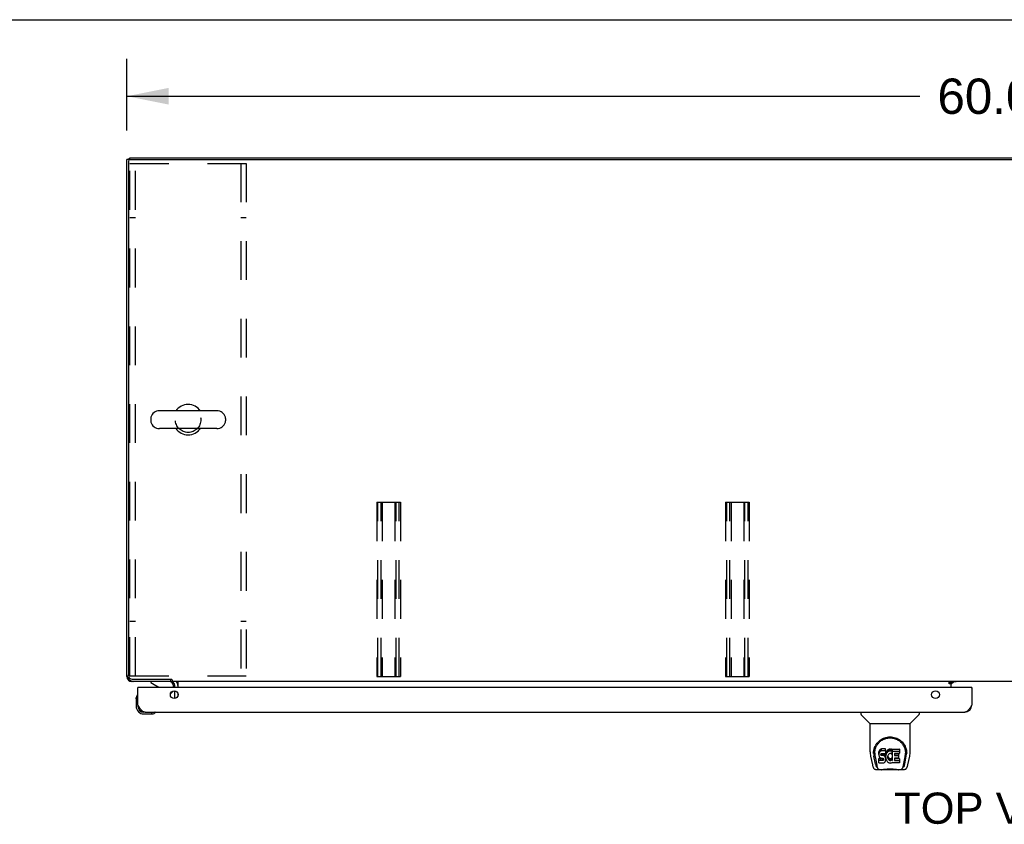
# Model space of a CAD drawing. Header units: inches. Extents: x 0 to 243, y 0 to 157.
# Tile 14 of 22: x 45 to 79, y 129 to 157. Entities that reach past the tile are written whole.
import ezdxf

# ---------------------------------------------------------------- set-up
doc = ezdxf.new("R2010")
doc.units = ezdxf.units.IN
doc.header["$LTSCALE"] = 13.357143
doc.header["$MEASUREMENT"] = 0
doc.linetypes.add('HIDDEN', pattern=[0.2, 0.1, -0.1])
doc.layers.get('0').update_dxf_attribs({"linetype": 'CONTINUOUS'})
for name, color, linetype in [('02___PRT_ALL_AXES', 7, 'CONTINUOUS'), ('DEFAULT_2', 8, 'HIDDEN'), ('DIMENSIONS', 7, 'CONTINUOUS')]:
    doc.layers.add(name, color=color, linetype=linetype)
doc.styles.get("Standard").update_dxf_attribs({"font": 'arial.ttf'})
doc.dimstyles.new('DIMSTYLE_1', dxfattribs={"dimtxt": 1.214286, "dimasz": 1.428571, "dimexe": 0.09, "dimexo": 0.07, "dimgap": 0.0425, "dimtad": 0, "dimtih": 1, "dimtoh": 1, "dimzin": 4, "dimdsep": 46, "dimtxsty": 'Standard', "dimblk": '_FILLED', "dimblk1": '_FILLED', "dimblk2": '_FILLED', "dimcen": 0.09, "dimazin": 1, "dimtfac": 1, "dimtdec": 3, "dimtofl": 0, "dimtmove": 0, "dimatfit": 3, "dimldrblk": '_FILLED', "dimfxl": 1, "dimtolj": 1, "dimtzin": 4, "dimarcsym": 0})

# ---------------------------------------------------------------- blocks, each defined once
blk = doc.blocks.new('_FILLED')
at = {"color": 0, "linetype": 'ByBlock'}
blk.add_solid([(0, 0), (-1, 0.2), (-1, -0.2)], dxfattribs=at)
blk = doc.blocks.new('*D14')
at = {"layer": 'DIMENSIONS', "color": 2, "linetype": 'Continuous'}
for p, q in [((48.508, 153.339), (48.508, 155.797)), ((108.508, 153.339), (108.508, 155.797)), ((48.508, 154.511), (75.779, 154.511)), ((108.508, 154.511), (81.236, 154.511))]:
    blk.add_line(p, q, dxfattribs=at)
at = {"layer": 'DIMENSIONS', "color": 2, "linetype": 'Continuous', "xscale": 1.4285714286, "yscale": 1.4285714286, "zscale": 1.4285714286, "rotation": 180}
blk.add_blockref('_FILLED', (48.508, 154.511), dxfattribs=at)
at = {"layer": 'DIMENSIONS', "color": 2, "linetype": 'Continuous', "xscale": 1.4285714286, "yscale": 1.4285714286, "zscale": 1.4285714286}
blk.add_blockref('_FILLED', (108.508, 154.511), dxfattribs=at)
at = {"layer": 'DIMENSIONS', "color": 2, "linetype": 'Continuous', "insert": (78.508, 155.119), "char_height": 1.2143, "width": 4.24323, "attachment_point": 2, "line_spacing_factor": 0.9}
blk.add_mtext('60.00', dxfattribs=at)

msp = doc.modelspace()

# ---------------------------------------------------------------- linework, layer by layer
at = {"color": 7, "linetype": 'Continuous'}
for p, q in [((0, 157.143), (242.857, 157.143)), ((48.612, 152.339), (48.508, 152.339)), ((48.556, 152.342), (48.56, 152.339)), ((48.56, 152.276), (48.56, 134.593)), ((48.612, 152.338), (48.612, 152.391)), ((48.622, 152.339), (108.393, 152.339)), ((51.599, 143.697), (49.624, 143.697)), ((49.324, 143.434), (49.324, 143.347)), ((51.899, 143.434), (51.899, 143.347)), ((51.599, 143.085), (49.624, 143.085)), ((48.508, 134.557), (48.516, 134.557)), ((48.556, 134.439), (48.575, 134.458)), ((48.685, 134.468), (50.015, 134.468)), ((50.007, 134.468), (50.007, 134.391)), ((48.674, 134.399), (48.674, 134.391)), ((48.903, 134.187), (48.883, 134.187)), ((49.325, 134.391), (49.325, 134.352)), ((49.325, 134.352), (49.563, 134.214)), ((50.06, 134.441), (50.06, 134.391)), ((106.955, 134.391), (50.06, 134.391)), ((50.112, 134.187), (50.112, 134.234)), ((50.258, 134.362), (50.258, 134.187)), ((76.794, 134.361), (76.862, 134.361)), ((76.794, 134.311), (76.794, 134.361)), ((76.862, 134.311), (76.794, 134.311)), ((76.862, 134.391), (76.862, 134.361)), ((76.862, 134.309), (76.933, 134.38)), ((76.862, 134.187), (76.862, 134.356)), ((77.55, 134.187), (77.57, 134.187)), ((48.823, 133.792), (48.825, 133.83)), ((48.823, 133.792), (48.823, 133.536)), ((48.869, 133.928), (48.868, 133.921)), ((50.002, 133.96), (50.082, 134.04)), ((50.258, 133.982), (50.258, 133.892)), ((48.883, 133.579), (48.883, 133.536)), ((49.086, 133.273), (49.342, 133.273)), ((49.38, 133.276), (49.342, 133.273)), ((49.471, 133.318), (49.477, 133.319)), ((73.754, 133.333), (73.754, 133.27)), ((74.063, 132.945), (73.765, 133.242)), ((75.452, 132.945), (75.75, 133.242)), ((75.761, 133.333), (75.761, 133.27)), ((74.069, 132.939), (75.447, 132.939)), ((74.069, 131.967), (74.069, 132.939)), ((75.447, 131.968), (75.447, 132.939)), ((74.084, 131.824), (74.149, 131.519)), ((74.194, 131.998), (74.193, 131.935)), ((74.256, 131.547), (74.203, 131.817)), ((74.231, 131.925), (74.231, 131.902)), ((74.24, 131.804), (74.297, 131.511)), ((74.373, 131.971), (74.371, 131.947)), ((74.371, 131.88), (74.371, 131.947)), ((74.373, 131.904), (74.371, 131.88)), ((74.371, 131.88), (74.372, 131.856)), ((74.372, 131.856), (74.376, 131.833)), ((74.378, 131.994), (74.373, 131.971)), ((74.373, 131.904), (74.373, 131.971)), ((74.378, 131.927), (74.373, 131.904)), ((74.376, 131.833), (74.384, 131.811)), ((74.388, 132.017), (74.378, 131.994)), ((74.378, 131.927), (74.378, 131.994)), ((74.388, 131.95), (74.378, 131.927)), ((74.384, 131.811), (74.397, 131.79)), ((74.401, 132.036), (74.388, 132.017)), ((74.388, 131.95), (74.388, 132.017)), ((74.401, 131.969), (74.388, 131.95)), ((74.397, 131.79), (74.414, 131.773)), ((74.41, 132.044), (74.401, 132.036)), ((74.401, 131.969), (74.401, 132.036)), ((74.41, 131.977), (74.401, 131.969)), ((74.419, 132.051), (74.41, 132.044)), ((74.41, 131.977), (74.41, 132.044)), ((74.419, 131.984), (74.41, 131.977)), ((74.414, 131.773), (74.433, 131.76)), ((74.441, 132.06), (74.419, 132.051)), ((74.419, 131.984), (74.419, 132.051)), ((74.441, 131.994), (74.419, 131.984)), ((74.433, 131.76), (74.445, 131.756)), ((74.464, 132.068), (74.441, 132.06)), ((74.441, 131.994), (74.441, 132.06)), ((74.464, 132.001), (74.441, 131.994)), ((74.443, 131.883), (74.445, 131.899)), ((74.443, 131.861), (74.443, 131.883)), ((74.443, 131.868), (74.443, 131.883)), ((74.443, 131.861), (74.443, 131.868)), ((74.445, 131.854), (74.443, 131.861)), ((74.445, 131.899), (74.448, 131.905)), ((74.445, 131.854), (74.445, 131.899)), ((74.45, 131.848), (74.445, 131.854)), ((74.445, 131.756), (74.456, 131.754)), ((74.448, 131.905), (74.454, 131.91)), ((74.45, 131.848), (74.45, 131.907)), ((74.456, 131.843), (74.45, 131.848)), ((74.454, 131.91), (74.468, 131.914)), ((74.456, 131.91), (74.456, 131.911)), ((74.471, 131.906), (74.456, 131.91)), ((74.456, 131.843), (74.456, 131.91)), ((74.471, 131.839), (74.456, 131.843)), ((74.456, 131.754), (74.504, 131.753)), ((74.604, 132.068), (74.464, 132.068)), ((74.464, 132.001), (74.464, 132.068)), ((74.604, 132.001), (74.464, 132.001)), ((74.468, 131.914), (74.483, 131.916)), ((74.495, 131.907), (74.471, 131.906)), ((74.471, 131.839), (74.471, 131.906)), ((74.495, 131.84), (74.471, 131.839)), ((74.483, 131.916), (74.596, 131.916)), ((74.519, 131.906), (74.495, 131.907)), ((74.495, 131.84), (74.495, 131.907)), ((74.519, 131.839), (74.495, 131.84)), ((74.504, 131.753), (74.511, 131.753)), ((74.511, 131.753), (74.518, 131.75)), ((74.52, 131.746), (74.514, 131.743)), ((74.518, 131.75), (74.524, 131.746)), ((74.542, 131.901), (74.519, 131.906)), ((74.519, 131.839), (74.519, 131.906)), ((74.542, 131.834), (74.519, 131.839)), ((74.522, 131.748), (74.52, 131.746)), ((74.52, 131.679), (74.52, 131.746)), ((74.553, 131.896), (74.542, 131.901)), ((74.542, 131.834), (74.542, 131.901)), ((74.553, 131.829), (74.542, 131.834)), ((74.563, 131.889), (74.553, 131.896)), ((74.553, 131.829), (74.553, 131.896)), ((74.563, 131.822), (74.553, 131.829)), ((74.58, 131.872), (74.563, 131.889)), ((74.563, 131.822), (74.563, 131.889)), ((74.58, 131.805), (74.563, 131.822)), ((74.593, 131.852), (74.58, 131.872)), ((74.58, 131.805), (74.58, 131.872)), ((74.593, 131.785), (74.58, 131.805)), ((74.603, 131.83), (74.593, 131.852)), ((74.593, 131.785), (74.593, 131.852)), ((74.603, 131.763), (74.593, 131.785)), ((74.596, 131.916), (74.602, 131.916)), ((74.602, 131.916), (74.604, 131.922)), ((74.604, 131.826), (74.603, 131.83)), ((74.603, 131.763), (74.603, 131.83)), ((74.609, 131.74), (74.603, 131.763)), ((74.606, 132.025), (74.604, 132.068)), ((74.604, 132.001), (74.604, 132.068)), ((74.606, 131.958), (74.604, 132.001)), ((74.604, 131.922), (74.605, 131.934)), ((74.608, 131.904), (74.604, 131.859)), ((74.604, 131.793), (74.604, 131.859)), ((74.608, 131.837), (74.604, 131.793)), ((74.604, 131.793), (74.605, 131.77)), ((74.605, 131.934), (74.606, 131.958)), ((74.605, 131.77), (74.608, 131.748)), ((74.606, 131.958), (74.606, 132.025)), ((74.612, 131.926), (74.608, 131.904)), ((74.608, 131.837), (74.608, 131.904)), ((74.612, 131.859), (74.608, 131.837)), ((74.608, 131.748), (74.612, 131.726)), ((74.618, 131.947), (74.612, 131.926)), ((74.612, 131.859), (74.612, 131.926)), ((74.618, 131.88), (74.612, 131.859)), ((74.627, 131.968), (74.618, 131.947)), ((74.618, 131.88), (74.618, 131.947)), ((74.627, 131.901), (74.618, 131.88)), ((74.638, 131.987), (74.627, 131.968)), ((74.627, 131.901), (74.627, 131.968)), ((74.638, 131.92), (74.627, 131.901)), ((74.651, 132.005), (74.638, 131.987)), ((74.638, 131.92), (74.638, 131.987)), ((74.651, 131.939), (74.638, 131.92)), ((74.665, 132.022), (74.651, 132.005)), ((74.651, 131.939), (74.651, 132.005)), ((74.665, 131.955), (74.651, 131.939)), ((74.682, 132.037), (74.665, 132.022)), ((74.665, 131.955), (74.665, 132.022)), ((74.682, 131.971), (74.665, 131.955)), ((74.674, 131.808), (74.673, 131.781)), ((74.673, 131.781), (74.674, 131.768)), ((74.677, 131.835), (74.674, 131.808)), ((74.674, 131.768), (74.674, 131.808)), ((74.674, 131.768), (74.677, 131.755)), ((74.676, 131.828), (74.677, 131.822)), ((74.681, 131.848), (74.677, 131.835)), ((74.677, 131.822), (74.688, 131.797)), ((74.677, 131.755), (74.677, 131.822)), ((74.677, 131.755), (74.688, 131.73)), ((74.687, 131.859), (74.681, 131.848)), ((74.7, 132.05), (74.682, 132.037)), ((74.682, 131.971), (74.682, 132.037)), ((74.7, 131.984), (74.682, 131.971)), ((74.701, 131.883), (74.687, 131.859)), ((74.688, 131.797), (74.701, 131.774)), ((74.688, 131.73), (74.688, 131.797)), ((74.72, 132.059), (74.7, 132.05)), ((74.7, 131.984), (74.7, 132.05)), ((74.72, 131.992), (74.7, 131.984)), ((74.709, 131.893), (74.701, 131.883)), ((74.701, 131.774), (74.71, 131.764)), ((74.701, 131.707), (74.701, 131.774)), ((74.72, 131.901), (74.709, 131.893)), ((74.71, 131.764), (74.72, 131.755)), ((74.71, 131.697), (74.71, 131.764)), ((74.742, 132.064), (74.72, 132.059)), ((74.72, 131.992), (74.72, 132.059)), ((74.742, 131.997), (74.72, 131.992)), ((74.745, 131.911), (74.72, 131.901)), ((74.72, 131.755), (74.731, 131.748)), ((74.72, 131.688), (74.72, 131.755)), ((74.731, 131.748), (74.743, 131.743)), ((74.731, 131.681), (74.731, 131.748)), ((74.764, 132.066), (74.742, 132.064)), ((74.742, 131.997), (74.742, 132.064)), ((74.764, 131.999), (74.742, 131.997)), ((74.757, 131.914), (74.745, 131.911)), ((74.771, 131.914), (74.757, 131.914)), ((74.764, 132.066), (74.787, 132.066)), ((74.764, 131.999), (74.764, 132.066)), ((74.787, 131.999), (74.764, 131.999)), ((74.784, 131.911), (74.771, 131.914)), ((74.783, 131.742), (74.796, 131.746)), ((74.796, 131.906), (74.784, 131.911)), ((74.798, 132.064), (74.787, 132.066)), ((74.787, 131.999), (74.787, 132.066)), ((74.798, 131.997), (74.787, 131.999)), ((74.796, 131.746), (74.808, 131.752)), ((74.796, 131.679), (74.796, 131.746)), ((74.808, 132.061), (74.798, 132.064)), ((74.798, 131.997), (74.798, 132.064)), ((74.808, 131.994), (74.798, 131.997)), ((74.829, 131.977), (74.802, 131.909)), ((74.827, 132.049), (74.808, 132.061)), ((74.808, 131.994), (74.808, 132.061)), ((74.827, 131.982), (74.808, 131.994)), ((74.808, 131.752), (74.819, 131.759)), ((74.808, 131.685), (74.808, 131.752)), ((74.819, 131.759), (74.819, 131.692)), ((74.825, 131.758), (74.837, 131.741)), ((74.827, 132.049), (74.827, 131.982)), ((74.829, 132.045), (74.829, 131.978)), ((74.837, 132.066), (75.074, 132.066)), ((74.837, 131.674), (74.837, 132.066)), ((74.837, 131.999), (75.074, 131.999)), ((74.907, 131.911), (74.907, 131.844)), ((74.909, 131.753), (74.909, 131.675)), ((75.074, 131.916), (74.912, 131.916)), ((74.912, 131.906), (75.043, 131.906)), ((74.912, 131.839), (75.043, 131.839)), ((75.043, 131.757), (74.913, 131.757)), ((75.048, 131.902), (75.048, 131.762)), ((75.079, 132.061), (75.079, 131.92)), ((75.218, 131.511), (75.275, 131.801)), ((75.259, 131.547), (75.312, 131.817)), ((75.275, 131.801), (75.275, 131.805)), ((75.321, 131.998), (75.322, 131.935)), ((75.328, 131.912), (75.328, 131.913)), ((75.366, 131.519), (75.431, 131.824)), ((74.315, 131.443), (74.307, 131.443)), ((74.313, 131.447), (74.317, 131.437)), ((74.317, 131.437), (74.317, 131.437)), ((74.374, 131.594), (74.374, 131.736)), ((74.438, 131.674), (74.378, 131.674)), ((74.438, 131.741), (74.379, 131.74)), ((74.379, 131.674), (74.379, 131.74)), ((74.379, 131.59), (74.523, 131.59)), ((74.499, 131.741), (74.438, 131.741)), ((74.438, 131.674), (74.438, 131.741)), ((74.499, 131.675), (74.438, 131.674)), ((74.514, 131.743), (74.499, 131.741)), ((74.499, 131.675), (74.499, 131.741)), ((74.514, 131.676), (74.499, 131.675)), ((74.514, 131.676), (74.514, 131.743)), ((74.52, 131.679), (74.514, 131.676)), ((74.526, 131.684), (74.52, 131.679)), ((74.523, 131.59), (74.535, 131.591)), ((74.524, 131.746), (74.529, 131.74)), ((74.526, 131.684), (74.526, 131.744)), ((74.535, 131.696), (74.526, 131.684)), ((74.529, 131.74), (74.536, 131.726)), ((74.535, 131.696), (74.535, 131.728)), ((74.538, 131.703), (74.535, 131.696)), ((74.535, 131.591), (74.546, 131.595)), ((74.536, 131.726), (74.538, 131.711)), ((74.538, 131.703), (74.538, 131.716)), ((74.538, 131.711), (74.538, 131.703)), ((74.546, 131.595), (74.566, 131.609)), ((74.566, 131.609), (74.583, 131.626)), ((74.583, 131.626), (74.589, 131.636)), ((74.589, 131.636), (74.595, 131.647)), ((74.595, 131.647), (74.603, 131.669)), ((74.603, 131.669), (74.61, 131.692)), ((74.611, 131.716), (74.609, 131.74)), ((74.61, 131.692), (74.611, 131.716)), ((74.611, 131.716), (74.611, 131.731)), ((74.612, 131.726), (74.619, 131.705)), ((74.619, 131.705), (74.641, 131.666)), ((74.641, 131.666), (74.653, 131.648)), ((74.653, 131.648), (74.668, 131.631)), ((74.668, 131.631), (74.684, 131.616)), ((74.684, 131.616), (74.702, 131.602)), ((74.688, 131.73), (74.701, 131.707)), ((74.701, 131.707), (74.71, 131.697)), ((74.702, 131.602), (74.712, 131.597)), ((74.71, 131.697), (74.72, 131.688)), ((74.712, 131.597), (74.722, 131.593)), ((74.72, 131.688), (74.731, 131.681)), ((74.722, 131.593), (74.744, 131.588)), ((74.731, 131.681), (74.743, 131.676)), ((74.743, 131.743), (74.757, 131.741)), ((74.743, 131.676), (74.743, 131.743)), ((74.743, 131.676), (74.757, 131.674)), ((74.744, 131.588), (74.766, 131.585)), ((74.757, 131.741), (74.77, 131.74)), ((74.757, 131.674), (74.757, 131.741)), ((74.757, 131.674), (74.77, 131.673)), ((74.766, 131.585), (74.788, 131.588)), ((74.77, 131.74), (74.783, 131.742)), ((74.77, 131.673), (74.77, 131.74)), ((74.77, 131.673), (74.783, 131.675)), ((74.783, 131.675), (74.783, 131.742)), ((74.783, 131.675), (74.796, 131.679)), ((74.788, 131.588), (74.809, 131.595)), ((74.796, 131.679), (74.808, 131.685)), ((74.808, 131.685), (74.819, 131.692)), ((74.809, 131.595), (74.828, 131.607)), ((74.825, 131.691), (74.837, 131.674)), ((74.828, 131.607), (74.829, 131.607)), ((74.839, 131.607), (74.829, 131.607)), ((74.839, 131.594), (74.839, 131.607)), ((75.075, 131.59), (74.844, 131.59)), ((74.913, 131.737), (75.075, 131.737)), ((74.913, 131.671), (75.075, 131.671)), ((75.079, 131.733), (75.079, 131.594)), ((75.198, 131.437), (75.199, 131.437)), ((75.199, 131.437), (75.202, 131.447)), ((75.208, 131.443), (75.2, 131.443)), ((74.273, 131.364), (74.474, 131.364)), ((74.359, 131.364), (74.358, 131.364)), ((75.051, 131.352), (74.464, 131.352)), ((75.041, 131.364), (75.242, 131.364)), ((75.157, 131.364), (75.156, 131.364))]:
    msp.add_line(p, q, dxfattribs=at)
at = {"color": 3, "linetype": 'Continuous'}
for p, q in [((48.508, 134.557), (48.508, 152.339)), ((48.612, 152.391), (108.404, 152.391)), ((50.011, 134.391), (48.674, 134.391)), ((48.883, 133.579), (48.883, 134.187)), ((77.55, 134.187), (48.903, 134.187)), ((50.154, 134.187), (50.154, 134.248)), ((76.862, 134.356), (76.794, 134.356)), ((77.033, 134.38), (76.862, 134.38)), ((77.57, 134.187), (77.57, 133.579)), ((50.154, 133.805), (50.154, 134.068)), ((49.129, 133.333), (77.324, 133.333))]:
    msp.add_line(p, q, dxfattribs=at)
for points in [[(48.513, 134.569), (48.51, 134.565), (48.508, 134.557)], [(48.674, 134.391), (48.682, 134.393), (48.686, 134.396)], [(49.129, 133.333), (49.119, 133.333), (49.109, 133.335), (49.098, 133.337), (49.088, 133.341), (49.078, 133.346), (49.067, 133.351), (49.057, 133.358), (49.047, 133.366), (49.037, 133.374), (49.026, 133.384), (49.016, 133.394), (49.006, 133.405), (48.996, 133.417), (48.985, 133.429), (48.975, 133.442), (48.965, 133.456), (48.954, 133.47), (48.944, 133.485), (48.934, 133.5), (48.924, 133.515), (48.913, 133.531), (48.903, 133.547), (48.893, 133.563), (48.883, 133.579)], [(77.57, 133.579), (77.56, 133.563), (77.55, 133.547), (77.539, 133.531), (77.529, 133.515), (77.519, 133.5), (77.508, 133.485), (77.498, 133.47), (77.488, 133.456), (77.478, 133.442), (77.467, 133.429), (77.457, 133.417), (77.447, 133.405), (77.437, 133.394), (77.426, 133.384), (77.416, 133.374), (77.406, 133.366), (77.395, 133.358), (77.385, 133.351), (77.375, 133.346), (77.365, 133.341), (77.354, 133.337), (77.344, 133.335), (77.334, 133.333), (77.324, 133.333)]]:
    msp.add_lwpolyline(points, dxfattribs=at)
at = {"color": 7, "linetype": 'Continuous'}
for points in [[(50.039, 134.456), (50.038, 134.457), (50.036, 134.457), (50.035, 134.458), (50.033, 134.459), (50.031, 134.46), (50.028, 134.46), (50.026, 134.462), (50.024, 134.463), (50.021, 134.464), (50.019, 134.465), (50.017, 134.466), (50.015, 134.468)], [(50.06, 134.441), (50.059, 134.443), (50.057, 134.445), (50.056, 134.446), (50.055, 134.448), (50.053, 134.449), (50.052, 134.45), (50.051, 134.451), (50.05, 134.452), (50.048, 134.453), (50.047, 134.454), (50.046, 134.454), (50.045, 134.455), (50.044, 134.455), (50.042, 134.455), (50.039, 134.456)], [(50.238, 134.375), (50.235, 134.379), (50.234, 134.381), (50.232, 134.383), (50.231, 134.385), (50.229, 134.386), (50.228, 134.388), (50.226, 134.389), (50.225, 134.39), (50.223, 134.39), (50.222, 134.391), (50.221, 134.391)], [(50.258, 134.362), (50.256, 134.362), (50.254, 134.362), (50.253, 134.362), (50.251, 134.362), (50.249, 134.363), (50.247, 134.364), (50.245, 134.365), (50.244, 134.367), (50.242, 134.369), (50.241, 134.371), (50.239, 134.373), (50.238, 134.375)], [(74.187, 131.925), (74.189, 131.968), (74.197, 132.02), (74.209, 132.069), (74.224, 132.115), (74.242, 132.158), (74.264, 132.199), (74.288, 132.237), (74.315, 132.273), (74.345, 132.306), (74.377, 132.337), (74.411, 132.366), (74.448, 132.392), (74.487, 132.415), (74.528, 132.435), (74.571, 132.452), (74.615, 132.465), (74.661, 132.475), (74.708, 132.481), (74.756, 132.483), (74.803, 132.481), (74.85, 132.475), (74.896, 132.466), (74.94, 132.453), (74.984, 132.436), (75.025, 132.417), (75.064, 132.394), (75.101, 132.368), (75.135, 132.34), (75.167, 132.309), (75.197, 132.276), (75.224, 132.241), (75.249, 132.202), (75.271, 132.162), (75.29, 132.119), (75.305, 132.073), (75.317, 132.024), (75.325, 131.973), (75.328, 131.925)], [(74.518, 132.395), (74.534, 132.402), (74.55, 132.409), (74.566, 132.416), (74.582, 132.422), (74.597, 132.427), (74.613, 132.432), (74.629, 132.436), (74.645, 132.44), (74.661, 132.443), (74.677, 132.446), (74.693, 132.448), (74.709, 132.45), (74.725, 132.451), (74.741, 132.452), (74.757, 132.452), (74.773, 132.452), (74.789, 132.451), (74.805, 132.45), (74.821, 132.448), (74.837, 132.446), (74.853, 132.444), (74.868, 132.44), (74.884, 132.437), (74.9, 132.432), (74.916, 132.428), (74.932, 132.422), (74.948, 132.416), (74.964, 132.41), (74.98, 132.403)], [(74.231, 131.925), (74.231, 131.945), (74.232, 131.97), (74.235, 131.994), (74.239, 132.018), (74.244, 132.041), (74.249, 132.064), (74.256, 132.087), (74.264, 132.109), (74.272, 132.131), (74.282, 132.152), (74.292, 132.172), (74.303, 132.191), (74.314, 132.21), (74.327, 132.228), (74.339, 132.246), (74.353, 132.262), (74.366, 132.278), (74.38, 132.293), (74.395, 132.307), (74.409, 132.321), (74.424, 132.333), (74.439, 132.345), (74.455, 132.357), (74.47, 132.367), (74.486, 132.377), (74.502, 132.386), (74.518, 132.395)], [(74.98, 132.403), (74.996, 132.395), (75.012, 132.387), (75.028, 132.377), (75.044, 132.368), (75.059, 132.357), (75.075, 132.346), (75.09, 132.334), (75.105, 132.321), (75.12, 132.308), (75.134, 132.294), (75.148, 132.279), (75.162, 132.263), (75.175, 132.246), (75.188, 132.229), (75.2, 132.211), (75.212, 132.192), (75.223, 132.172), (75.233, 132.152), (75.243, 132.131), (75.251, 132.109), (75.259, 132.087), (75.266, 132.065), (75.272, 132.041), (75.276, 132.018), (75.28, 131.994), (75.283, 131.97), (75.284, 131.946), (75.284, 131.925)], [(74.069, 131.967), (74.069, 131.94), (74.072, 131.898), (74.078, 131.856), (74.084, 131.824)], [(74.187, 131.912), (74.187, 131.917), (74.187, 131.925)], [(74.231, 131.902), (74.231, 131.886), (74.233, 131.858), (74.236, 131.829), (74.24, 131.804)], [(75.275, 131.805), (75.276, 131.808), (75.277, 131.811), (75.277, 131.814), (75.278, 131.817), (75.278, 131.82), (75.279, 131.824), (75.279, 131.827), (75.28, 131.83), (75.28, 131.834), (75.281, 131.838), (75.281, 131.841), (75.281, 131.845), (75.282, 131.849), (75.282, 131.853), (75.283, 131.858), (75.283, 131.862), (75.283, 131.866), (75.284, 131.871), (75.284, 131.875), (75.284, 131.88), (75.284, 131.885), (75.284, 131.89), (75.284, 131.895), (75.284, 131.9), (75.284, 131.925)], [(75.328, 131.925), (75.328, 131.917), (75.328, 131.913)], [(75.431, 131.824), (75.437, 131.855), (75.443, 131.898), (75.446, 131.94), (75.447, 131.968)], [(74.149, 131.519), (74.152, 131.504), (74.158, 131.483), (74.164, 131.464), (74.17, 131.448), (74.176, 131.433), (74.184, 131.42), (74.192, 131.408), (74.202, 131.396), (74.212, 131.386), (74.225, 131.378), (74.239, 131.371), (74.253, 131.366), (74.269, 131.364), (74.273, 131.364)], [(74.297, 131.511), (74.299, 131.5), (74.303, 131.486), (74.306, 131.473), (74.309, 131.46), (74.313, 131.447)], [(74.317, 131.437), (74.322, 131.424), (74.328, 131.412), (74.335, 131.401), (74.341, 131.392), (74.349, 131.384), (74.357, 131.377), (74.366, 131.371), (74.376, 131.367), (74.386, 131.365), (74.393, 131.364)], [(74.378, 131.74), (74.378, 131.74), (74.378, 131.74), (74.377, 131.74), (74.377, 131.74), (74.376, 131.74), (74.376, 131.74), (74.375, 131.739), (74.375, 131.739), (74.375, 131.739), (74.375, 131.738), (74.374, 131.738), (74.374, 131.737), (74.374, 131.737), (74.374, 131.736)], [(74.378, 131.674), (74.378, 131.674), (74.378, 131.674), (74.377, 131.673), (74.377, 131.673), (74.376, 131.673), (74.376, 131.673), (74.375, 131.673), (74.375, 131.672), (74.375, 131.672), (74.375, 131.671), (74.374, 131.671), (74.374, 131.67), (74.374, 131.67), (74.374, 131.669)], [(75.122, 131.364), (75.13, 131.365), (75.14, 131.367), (75.149, 131.371), (75.158, 131.377), (75.166, 131.384), (75.174, 131.392), (75.18, 131.401), (75.187, 131.412), (75.193, 131.424), (75.198, 131.437)], [(75.202, 131.447), (75.206, 131.46), (75.209, 131.473), (75.213, 131.486), (75.216, 131.5), (75.218, 131.511)], [(75.242, 131.364), (75.257, 131.365), (75.27, 131.369), (75.283, 131.374), (75.294, 131.38), (75.305, 131.388), (75.314, 131.397), (75.323, 131.407), (75.33, 131.418), (75.337, 131.429), (75.343, 131.442), (75.348, 131.456), (75.354, 131.471), (75.359, 131.488), (75.364, 131.507), (75.366, 131.519)], [(74.474, 131.364), (74.495, 131.365), (74.517, 131.366), (74.54, 131.369), (74.565, 131.371), (74.591, 131.374), (74.617, 131.377), (74.645, 131.38), (74.673, 131.382), (74.702, 131.384), (74.731, 131.385), (74.76, 131.385), (74.789, 131.385), (74.818, 131.383), (74.847, 131.382), (74.875, 131.379), (74.902, 131.377), (74.928, 131.374), (74.953, 131.371), (74.977, 131.368), (75, 131.366), (75.021, 131.365), (75.041, 131.364)], [(74.474, 131.364), (74.496, 131.365), (74.523, 131.366), (74.55, 131.369), (74.579, 131.372), (74.607, 131.375), (74.636, 131.377), (74.666, 131.38), (74.696, 131.382), (74.727, 131.383), (74.757, 131.383), (74.787, 131.383), (74.818, 131.382), (74.848, 131.38), (74.878, 131.377), (74.907, 131.375), (74.964, 131.369)], [(74.964, 131.369), (74.992, 131.366), (75.019, 131.365), (75.041, 131.364)]]:
    msp.add_lwpolyline(points, dxfattribs=at)
at = {"color": 3, "linetype": 'Continuous'}
for centre in [(50.133, 133.937), (76.32, 133.937)]:
    msp.add_circle(centre, 0.133, dxfattribs=at)
for centre, radius, start, end in [((48.674, 152.224), 0.167, 112.0603, 136.4991), ((48.737, 134.62), 0.229, 180, 270), ((48.674, 134.557), 0.167, 180, 270), ((48.903, 134.167), 0.02, 90, 180), ((50.011, 134.248), 0.142, 0, 90), ((76.912, 134.341), 0.05, 128.7209, 177.3501), ((77.55, 134.167), 0.02, 0, 90), ((49.129, 133.579), 0.246, 180, 270), ((77.324, 133.579), 0.246, 270, 360)]:
    msp.add_arc(centre, radius, start, end, dxfattribs=at)
at = {"color": 7, "linetype": 'Continuous'}
for centre, radius, start, end in [((48.622, 152.276), 0.0625, 90, 180), ((49.624, 143.391), 0.306, 90, 164.3697), ((50.612, 143.391), 0.523, 35.8102, 144.1898), ((51.599, 143.391), 0.306, 15.6303, 90), ((49.468, 143.434), 0.144, 164.3697, 180), ((49.468, 143.347), 0.144, 180, 195.6303), ((49.624, 143.391), 0.306, 195.6303, 270), ((51.599, 143.391), 0.306, 270, 344.3697), ((51.755, 143.434), 0.144, 0, 15.6303), ((51.755, 143.347), 0.144, 344.3697, 360), ((50.612, 143.391), 0.523, 215.8091, 324.1909), ((48.685, 134.593), 0.125, 180, 270), ((49.513, 134.127), 0.1, 36.5468, 59.908), ((49.955, 134.234), 0.157, 0, 90), ((50.011, 134.248), 0.246, 0, 35.3185), ((49.073, 133.792), 0.25, 149.1101, 180), ((48.871, 133.913), 0.015, 96.3796, 149.1101), ((48.868, 133.913), 0.015, 0, 83.6204), ((50.012, 134.111), 0.1, 315, 332.9825), ((49.086, 133.536), 0.263, 180, 270), ((49.086, 133.536), 0.203, 180, 270), ((49.342, 133.523), 0.25, 270, 300.8899), ((49.463, 133.318), 0.015, 6.3796, 90), ((49.463, 133.321), 0.015, 300.8899, 353.6204), ((73.793, 133.27), 0.0394, 180, 225), ((75.722, 133.27), 0.0394, 315, 360), ((74.077, 132.959), 0.0197, 225, 270), ((75.438, 132.959), 0.0197, 270, 315), ((74.464, 131.372), 0.0197, 203.607, 270), ((75.051, 131.372), 0.0197, 270, 336.393)]:
    msp.add_arc(centre, radius, start, end, dxfattribs=at)
for centre, major_axis, ratio, start_param, end_param in [((74.758, 131.925), (0, 0.565), 0.999848, 1.129542, 1.76365), ((74.758, 131.925), (0, 0.565), 0.999848, 4.519536, 5.157611), ((74.798, 131.91), (0.00448, 0), 1, -1.986921, -0.366491), ((74.822, 131.756), (0.00448, 0), 1, 1.570796, 2.222579), ((74.822, 131.756), (0, 0.00448), 1, -0.975826, 0), ((74.824, 132.045), (0.00448, 0), 1, 0.003891, 0.905353), ((74.824, 131.978), (0, 0.00448), 1, 4.345898, 5.617742), ((74.912, 131.911), (0, 0.00448), 1, 0, 1.570796), ((74.912, 131.91), (0, 0.00448), 1, 1.570796, 3.141593), ((74.912, 131.844), (0, 0.00448), 1, 1.570796, 3.141593), ((74.913, 131.753), (0, 0.00448), 1, 0, 1.570796), ((75.043, 131.902), (0, 0.00448), 1, -1.570796, 0), ((75.043, 131.835), (0, 0.00448), 1, -1.570796, 0), ((75.043, 131.762), (0, 0.00448), 1, -3.141593, -1.570796), ((75.074, 132.061), (0, 0.00448), 1, -1.570796, 0), ((75.074, 131.994), (0, 0.00448), 1, -1.570796, 0), ((75.074, 131.92), (0, 0.00448), 1, -3.141593, -1.570796), ((74.314, 131.797), (0.007, 0.354), 0.213027, -3.923008, -3.13761), ((74.379, 131.594), (0, 0.00483), 1, 1.570796, 3.141593), ((74.822, 131.689), (0.00448, 0), 1, 1.570796, 2.222579), ((74.822, 131.689), (0, 0.00448), 1, -0.975826, 0), ((74.844, 131.594), (0, 0.00448), 1, 1.570796, 3.141593), ((74.913, 131.742), (0, 0.00448), 1, 1.570796, 3.141593), ((74.913, 131.675), (0, 0.00448), 1, 1.570796, 3.141593), ((75.075, 131.733), (0, 0.00448), 1, -1.570796, 0), ((75.075, 131.666), (0, 0.00448), 1, -1.570796, 0), ((75.075, 131.594), (0, 0.00448), 1, -3.141593, -1.570796), ((75.201, 131.797), (-0.007, 0.354), 0.213027, -3.145575, -2.360177)]:
    msp.add_ellipse(centre, major_axis=major_axis, ratio=ratio, start_param=start_param, end_param=end_param, dxfattribs=at)
at = {"layer": '02___PRT_ALL_AXES', "color": 3, "linetype": 'Continuous'}
msp.add_line((77.033, 134.38), (77.033, 134.391), dxfattribs=at)
at = {"layer": '02___PRT_ALL_AXES', "color": 8, "linetype": 'HIDDEN'}
msp.add_circle((50.612, 143.391), 0.438, dxfattribs=at)
at = {"layer": 'DEFAULT_2', "color": 8, "linetype": 'HIDDEN'}
for p, q in [((48.612, 134.578), (48.612, 152.203)), ((48.612, 152.203), (52.612, 152.203)), ((48.799, 134.578), (48.799, 152.203)), ((52.425, 152.203), (52.425, 134.578)), ((52.612, 152.203), (52.612, 134.578)), ((48.799, 150.328), (48.612, 150.328)), ((52.612, 150.328), (52.425, 150.328)), ((57.101, 140.555), (57.101, 134.555)), ((57.101, 140.555), (57.914, 140.555)), ((57.141, 134.555), (57.141, 140.555)), ((57.249, 134.555), (57.249, 140.555)), ((57.289, 140.555), (57.289, 134.555)), ((57.726, 140.555), (57.726, 134.555)), ((57.766, 134.555), (57.766, 140.555)), ((57.874, 134.555), (57.874, 140.555)), ((57.914, 140.555), (57.914, 134.555)), ((69.101, 140.555), (69.101, 134.555)), ((69.101, 140.555), (69.914, 140.555)), ((69.141, 134.555), (69.141, 140.555)), ((69.249, 134.555), (69.249, 140.555)), ((69.289, 140.555), (69.289, 134.555)), ((69.726, 140.555), (69.726, 134.555)), ((69.766, 134.555), (69.766, 140.555)), ((69.874, 134.555), (69.874, 140.555)), ((69.914, 140.555), (69.914, 134.555)), ((48.799, 136.453), (48.612, 136.453)), ((52.612, 136.453), (52.425, 136.453)), ((48.612, 134.578), (52.612, 134.578)), ((57.101, 134.555), (57.914, 134.555)), ((69.101, 134.555), (69.914, 134.555))]:
    msp.add_line(p, q, dxfattribs=at)

# ---------------------------------------------------------------- texts
at = {"layer": 'DIMENSIONS', "color": 2, "linetype": 'Continuous', "insert": (78.555, 130.569), "char_height": 1.0714, "width": 7.30085, "attachment_point": 2, "line_spacing_factor": 0.9}
msp.add_mtext('TOP VIEW', dxfattribs=at)

# ---------------------------------------------------------------- dimensions: what is measured, and where the dimension line sits
at = {"layer": 'DIMENSIONS', "color": 2, "linetype": 'Continuous'}
dim = msp.add_linear_dim(base=(48.508, 154.511), p1=(108.508, 155.867), p2=(48.508, 155.867), angle=180, dimstyle='DIMSTYLE_1', dxfattribs=at)
dim.commit()
dim.dimension.update_dxf_attribs({"geometry": '*D14', "text_midpoint": (78.498, 154.505), "dimtype": 160})

doc.saveas('drawing.dxf')
